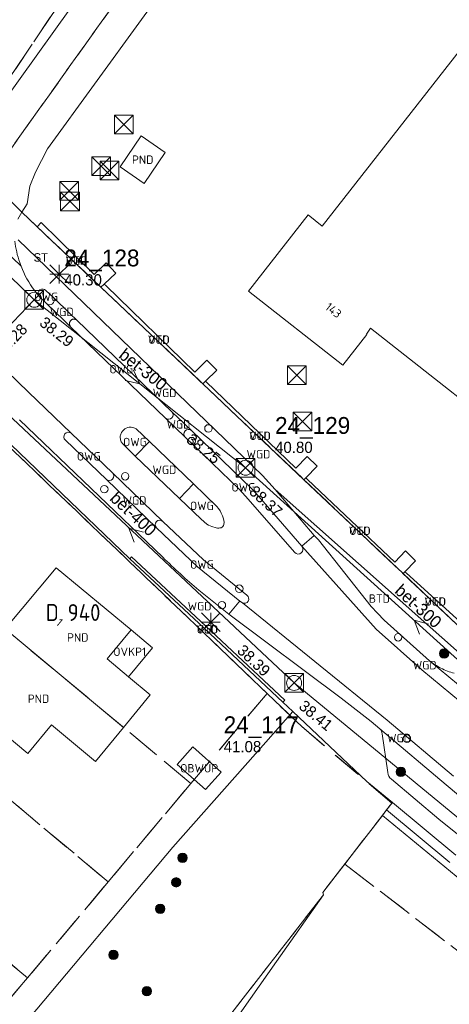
# Model space of a CAD drawing. Header units: metres. Extents: x 207644 to 210135, y 370459 to 373417.
# Tile 181 of 256: x 208981 to 209027, y 371726 to 371832. Entities that reach past the tile are written whole.
import ezdxf
from ezdxf.enums import TextEntityAlignment as Align

# ---------------------------------------------------------------- set-up
doc = ezdxf.new("R2010")
doc.units = ezdxf.units.M
doc.linetypes.add('HIDDEN2', pattern=[4.7625, 3.175, -1.5875])
for name, color, linetype in [('BTD', 7, 'Continuous'), ('combi_kolk', 7, 'Continuous'), ('CON_BxH300x300mm', 7, 'Continuous'), ('CON_BxH400x400mm', 7, 'Continuous'), ('DMM_BxH300x300mm', 7, 'Continuous'), ('DMM_BxH400x400mm', 7, 'Continuous'), ('GB', 1, 'Continuous'), ('GB07', 1, 'Continuous'), ('INV_BxH300x300mm', 7, 'Continuous'), ('INV_BxH400x400mm', 7, 'Continuous'), ('KAD_perceelnummer', 212, 'Continuous'), ('KAD_sectie', 212, 'Continuous'), ('KAD_Vastgesteld_Perceel', 212, 'Continuous'), ('KO_INSPECTIE', 7, 'Continuous'), ('NAR', 7, 'Continuous'), ('NLV_inspectieput', 7, 'Continuous'), ('NNR_inspectieput', 7, 'Continuous'), ('NOD_inspectieput', 7, 'Continuous'), ('OBWUP', 7, 'Continuous'), ('OTD', 7, 'Continuous'), ('OVKP1', 7, 'Continuous'), ('OWG', 7, 'Continuous'), ('PIJL', 7, 'Continuous'), ('PND', 7, 'Continuous'), ('VGO', 7, 'Continuous'), ('WGD', 7, 'Continuous')]:
    doc.layers.add(name, color=color, linetype=linetype)
for name, color, linetype, lineweight in [('GIMGMV', 7, 'Continuous', 25), ('GMV', 7, 'Continuous', 25), ('GP1', 7, 'Continuous', 30), ('Q21_lantaarnpaal', 1, 'Continuous', 0), ('Q26_boom', 72, 'Continuous', 0), ('Q28_rioolput', 153, 'Continuous', 0)]:
    doc.layers.add(name, color=color, linetype=linetype, lineweight=lineweight)
doc.styles.add('ISO', font='isocpeur.ttf', dxfattribs={"height": 1})
doc.styles.add('ISOCP', font='ISOCP.shx', dxfattribs={"height": 1.8})

# ---------------------------------------------------------------- blocks, each defined once
blk = doc.blocks.new('ACMAP_ANN_TEMPLATE_Vastgesteld_Perceelnummer')
at = {"layer": 'KAD_perceelnummer', "style": 'ISOCP'}
blk.add_attdef('Perceelnummer', text='', height=1.8, dxfattribs=at).set_placement((0, 0), align=Align.MIDDLE)
at = {"layer": 'KAD_sectie', "style": 'ISOCP'}
blk.add_attdef('sectie', text='', height=1.8, dxfattribs=at).set_placement((-2.7, 0), align=Align.MIDDLE_RIGHT)
blk = doc.blocks.new('Q28')
at = {"linetype": 'Continuous'}
for p, q in [((-1, -1), (1, 1)), ((-1, 1), (1, -1))]:
    blk.add_line(p, q, dxfattribs=at)
blk.add_lwpolyline([(1, 1), (1, -1), (-1, -1), (-1, 1)], close=True)
blk = doc.blocks.new('Q26')
blk.add_hatch(color=256).paths.add_polyline_path([(-0.45, -0.01, 1), (0.55, -0.01, 1)])
blk.add_circle((0.05, -0.01), 0.5)
blk = doc.blocks.new('Q21')
for p, q in [((-1, 1), (0, 0)), ((-1, 0), (0, 0)), ((-1, -1), (0, 0)), ((0, 1), (0, 0)), ((0, 0), (1, 1)), ((0, 0), (1, 0)), ((0, 0), (0, -1)), ((0, 0), (1, -1))]:
    blk.add_line(p, q)

msp = doc.modelspace()

# ---------------------------------------------------------------- linework, layer by layer
at = {"layer": 'combi_kolk', "color": 253, "lineweight": 13}
for centre in [(209001.04, 371787.91), (208999.25, 371786.56), (208992.14, 371782.8), (208989.91, 371781.42), (209004.34, 371770.78), (209002.48, 371769.02), (209021.31, 371765.59), (209022.25, 371754.75)]:
    msp.add_circle(centre, 0.4, dxfattribs=at)
at = {"layer": 'CON_BxH300x300mm', "color": 253, "linetype": 'Continuous', "lineweight": 13}
for points in [[(208962.65, 371820.87), (208982.43, 371801.66)], [(208974.9, 371793.82), (208982.43, 371801.66)], [(208982.43, 371801.66), (209005.01, 371783.71)], [(209005.01, 371783.71), (209041.04, 371751.11)]]:
    msp.add_lwpolyline(points, dxfattribs=at)
at = {"layer": 'CON_BxH400x400mm', "color": 253, "linetype": 'Continuous', "lineweight": 13}
for points in [[(208974.9, 371793.82), (209010.2, 371760.71)], [(209010.2, 371760.71), (209048.4, 371729.25)]]:
    msp.add_lwpolyline(points, dxfattribs=at)
at = {"layer": 'GB', "color": 253, "linetype": 'Continuous', "lineweight": 13}
for points in [[(209028.617, 371829.236), (209013.198, 371809.544)], [(208993.844, 371819.172), (208991.596, 371815.852)], [(208996.435, 371817.417), (208993.844, 371819.172)], [(208994.187, 371814.097), (208996.435, 371817.417)], [(208991.596, 371815.852), (208994.187, 371814.097)], [(209011.695, 371810.723), (209005.306, 371802.582)], [(209013.198, 371809.544), (209011.695, 371810.723)], [(209005.306, 371802.582), (209015.413, 371794.657)], [(209015.413, 371794.657), (209017.983, 371797.939)], [(209017.916, 371797.99), (209018.355, 371798.639)], [(209017.983, 371797.939), (209017.916, 371797.99)], [(209018.355, 371798.639), (209036.215, 371784.589)], [(208979.335, 371766.476), (208984.776, 371773.02)], [(208984.776, 371773.02), (208992.773, 371766.371)], [(208990.203, 371763.28), (208992.773, 371766.371)], [(208992.499, 371761.371), (208990.203, 371763.28)], [(208994.817, 371759.444), (208992.499, 371761.371)], [(208981.753, 371753.155), (208973.796, 371759.813)], [(208991.969, 371755.966), (208994.817, 371759.444)], [(208984.284, 371756.217), (208981.753, 371753.155)], [(208988.966, 371752.298), (208984.284, 371756.217)], [(208991.969, 371755.966), (208988.966, 371752.298)]]:
    msp.add_lwpolyline(points, dxfattribs=at)
at = {"layer": 'GB07', "color": 253, "linetype": 'Continuous', "lineweight": 13}
msp.add_lwpolyline([(208991.969, 371755.966), (208979.335, 371766.476)], dxfattribs=at)
at = {"layer": 'GIMGMV', "color": 253, "linetype": 'Continuous', "lineweight": 13}
for points in [[(208999.379, 371753.878), (208997.71, 371752.007)], [(209002.4, 371751.183), (208999.379, 371753.878)], [(208997.71, 371752.007), (209000.731, 371749.312)], [(209000.731, 371749.312), (209002.4, 371751.183)]]:
    msp.add_lwpolyline(points, dxfattribs=at)
at = {"layer": 'GMV', "color": 253, "linetype": 'Continuous', "lineweight": 13}
for points in [[(208975.757, 371818.162), (208991.359, 371839.922)], [(208983.852, 371817.787), (208998.896, 371838.576)], [(208982.551, 371815.293), (208983.852, 371817.787)], [(208981.014, 371805.256), (208968.531, 371817.259)], [(208981.96, 371813.791), (208982.551, 371815.293)], [(208981.678, 371811.903), (208981.96, 371813.791)], [(208981.102, 371811.011), (208981.678, 371811.903)], [(208981.102, 371811.011), (208980.679, 371810.281)], [(208982.723, 371809.474), (208981.102, 371811.011)], [(208983.155, 371809.929), (208982.723, 371809.474)], [(208989.196, 371803.338), (208982.723, 371809.474)], [(208988.835, 371804.376), (208983.155, 371809.929)], [(208980.7, 371808.059), (209006.801, 371782.869)], [(208990.106, 371805.592), (208988.835, 371804.376)], [(208991.143, 371804.508), (208990.106, 371805.592)], [(208989.914, 371803.333), (208991.143, 371804.508)], [(208989.559, 371802.994), (208989.196, 371803.338)], [(208989.914, 371803.333), (208989.559, 371802.994)], [(208989.914, 371803.333), (208990.082, 371803.172)], [(208990.082, 371803.172), (208999.582, 371793.94)], [(208971.229, 371802.014), (208981.82, 371791.791)], [(208982.886, 371802.104), (208982.479, 371802.631)], [(208982.998, 371801.959), (208982.886, 371802.104)], [(208984.508, 371801.857), (208983.677, 371802.656)], [(208989.559, 371802.994), (209000.076, 371793.024)], [(208983.744, 371801.263), (208982.998, 371801.959)], [(208985.589, 371799.488), (208983.744, 371801.263)], [(208986.249, 371800.187), (208984.508, 371801.857)], [(208986.995, 371799.469), (208986.249, 371800.187)], [(208986.32, 371798.783), (208985.589, 371799.488)], [(208986.192, 371799.145), (208986.191, 371799.104)], [(208986.191, 371799.104), (208986.194, 371799.063)], [(208986.197, 371799.187), (208986.192, 371799.145)], [(208986.194, 371799.063), (208986.2, 371799.022)], [(208986.205, 371799.227), (208986.197, 371799.187)], [(208986.2, 371799.022), (208986.21, 371798.981)], [(208986.216, 371799.267), (208986.205, 371799.227)], [(208986.21, 371798.981), (208986.223, 371798.942)], [(208986.231, 371799.306), (208986.216, 371799.267)], [(208986.223, 371798.942), (208986.239, 371798.904)], [(208986.25, 371799.343), (208986.231, 371799.306)], [(208986.239, 371798.904), (208986.259, 371798.867)], [(208986.271, 371799.378), (208986.25, 371799.343)], [(208986.259, 371798.867), (208986.281, 371798.833)], [(208986.295, 371799.412), (208986.271, 371799.378)], [(208986.281, 371798.833), (208986.32, 371798.783)], [(208986.322, 371799.443), (208986.295, 371799.412)], [(208986.352, 371799.472), (208986.322, 371799.443)], [(208986.384, 371799.498), (208986.352, 371799.472)], [(208986.418, 371799.522), (208986.384, 371799.498)], [(208986.454, 371799.542), (208986.418, 371799.522)], [(208986.492, 371799.559), (208986.454, 371799.542)], [(208986.531, 371799.573), (208986.492, 371799.559)], [(208986.571, 371799.583), (208986.531, 371799.573)], [(208986.612, 371799.59), (208986.571, 371799.583)], [(208986.653, 371799.593), (208986.612, 371799.59)], [(208986.695, 371799.593), (208986.653, 371799.593)], [(208986.736, 371799.59), (208986.695, 371799.593)], [(208986.777, 371799.582), (208986.736, 371799.59)], [(208986.817, 371799.571), (208986.777, 371799.582)], [(208986.856, 371799.557), (208986.817, 371799.571)], [(208986.893, 371799.54), (208986.856, 371799.557)], [(208986.929, 371799.519), (208986.893, 371799.54)], [(208986.963, 371799.495), (208986.929, 371799.519)], [(208986.995, 371799.469), (208986.963, 371799.495)], [(208997.146, 371789.7), (208986.995, 371799.469)], [(208986.32, 371798.783), (208996.458, 371789.012)], [(208999.582, 371793.94), (209000.881, 371795.213)], [(209000.881, 371795.213), (209001.93, 371794.141)], [(209001.93, 371794.141), (209000.717, 371792.952)], [(209000.076, 371793.024), (209000.439, 371792.68)], [(209000.439, 371792.68), (209000.717, 371792.952)], [(209000.439, 371792.68), (209011.248, 371782.433)], [(209000.717, 371792.952), (209000.792, 371792.89)], [(209000.792, 371792.89), (209010.364, 371783.675)], [(208986.369, 371787.401), (208981.82, 371791.791)], [(208999.22, 371787.688), (208997.146, 371789.7)], [(208996.165, 371774.144), (208980.866, 371788.826)], [(208998.559, 371786.977), (208996.458, 371789.012)], [(208986.369, 371787.401), (208990.778, 371783.158)], [(208991.869, 371787.611), (208991.758, 371787.46)], [(208991.999, 371787.746), (208991.869, 371787.611)], [(208992.125, 371787.851), (208991.999, 371787.746)], [(208992.264, 371787.939), (208992.125, 371787.851)], [(208992.416, 371788.004), (208992.264, 371787.939)], [(208992.577, 371788.038), (208992.416, 371788.004)], [(208992.775, 371788.044), (208992.577, 371788.038)], [(208992.972, 371788.018), (208992.775, 371788.044)], [(208994.76, 371786.513), (208993.334, 371787.856)], [(208999.22, 371787.688), (209005.755, 371781.367)], [(208992.629, 371773.98), (208979.03, 371787.044)], [(208985.755, 371786.665), (208990.137, 371782.46)], [(208993.217, 371784.952), (208991.835, 371786.319)], [(208993.217, 371784.952), (208994.76, 371786.513)], [(208999.453, 371781.994), (208994.76, 371786.513)], [(208998.559, 371786.977), (209004.325, 371781.408)], [(208997.963, 371780.424), (208993.217, 371784.952)], [(209010.364, 371783.675), (209011.583, 371784.926)], [(209011.583, 371784.926), (209012.657, 371783.879)], [(208990.778, 371783.158), (208996.153, 371777.982)], [(209012.657, 371783.879), (209011.444, 371782.635)], [(208990.137, 371782.46), (208995.501, 371777.298)], [(208997.963, 371780.424), (208999.453, 371781.994)], [(209001.952, 371779.567), (208999.453, 371781.994)], [(209006.801, 371782.869), (209007.497, 371782.15)], [(209007.497, 371782.15), (209008.173, 371781.388)], [(209011.248, 371782.433), (209011.444, 371782.635)], [(209021.832, 371772.4), (209011.248, 371782.433)], [(209011.64, 371782.446), (209011.444, 371782.635)], [(209020.942, 371773.634), (209011.64, 371782.446)], [(209004.325, 371781.408), (209005.003, 371780.669)], [(209005.755, 371781.367), (209006.428, 371780.652)], [(209008.173, 371781.388), (209012.356, 371776.474)], [(209008.173, 371781.388), (209030.442, 371761.622)], [(208997.963, 371780.424), (209000.265, 371778.205)], [(209005.003, 371780.669), (209010.258, 371774.652)], [(209006.428, 371780.652), (209011.023, 371775.311)], [(209002.128, 371779.34), (209001.952, 371779.567)], [(209002.28, 371779.097), (209002.128, 371779.34)], [(209002.414, 371778.843), (209002.28, 371779.097)], [(209002.531, 371778.581), (209002.414, 371778.843)], [(209000.507, 371773.854), (208996.153, 371777.982)], [(209000.265, 371778.205), (209000.876, 371777.684)], [(209002.652, 371778.25), (209002.531, 371778.581)], [(209002.694, 371778.078), (209002.652, 371778.25)], [(209002.693, 371777.656), (209002.707, 371777.902)], [(209002.707, 371777.902), (209002.694, 371778.078)], [(208999.861, 371773.119), (208995.501, 371777.298)], [(209000.876, 371777.684), (209001.047, 371777.589)], [(209001.047, 371777.589), (209001.223, 371777.505)], [(209001.223, 371777.505), (209001.404, 371777.432)], [(209001.404, 371777.432), (209001.865, 371777.288)], [(209001.865, 371777.288), (209002.008, 371777.261)], [(209002.008, 371777.261), (209002.153, 371777.261)], [(209002.153, 371777.261), (209002.272, 371777.276)], [(209002.272, 371777.276), (209002.389, 371777.304)], [(209002.389, 371777.304), (209002.5, 371777.352)], [(209002.5, 371777.352), (209002.592, 371777.432)], [(209002.592, 371777.432), (209002.66, 371777.536)], [(209002.66, 371777.536), (209002.693, 371777.656)], [(209011.023, 371775.311), (209012.356, 371776.474)], [(209012.356, 371776.474), (209012.791, 371775.994)], [(209012.791, 371775.994), (209018.443, 371768.887)], [(209018.981, 371766.475), (209011.023, 371775.311)], [(209022.109, 371774.813), (209020.942, 371773.634)], [(209023.175, 371773.758), (209022.109, 371774.813)], [(208992.834, 371774.199), (208992.629, 371773.98)], [(209000, 371767.095), (208992.629, 371773.98)], [(209000.205, 371767.314), (208992.834, 371774.199)], [(209005.161, 371770.084), (209000.507, 371773.854)], [(209022.031, 371772.602), (209023.175, 371773.758)], [(209004.394, 371769.468), (208999.861, 371773.119)], [(209022.031, 371772.602), (209021.832, 371772.4)], [(209022.21, 371772.432), (209022.031, 371772.602)], [(209028.363, 371766.209), (209021.832, 371772.4)], [(209028.703, 371766.567), (209022.21, 371772.432)], [(209003.223, 371768.064), (209000, 371770.639)], [(209004.394, 371769.468), (209004.296, 371769.326)], [(209004.394, 371769.468), (209004.566, 371769.33)], [(209004.296, 371769.326), (209003.223, 371768.064)], [(209020.145, 371756.733), (209004.674, 371769.264)], [(209018.443, 371768.887), (209019.106, 371768.158)], [(209009.206, 371758.871), (209000.205, 371767.314)], [(209015.219, 371759.075), (209003.223, 371768.064)], [(209019.106, 371768.158), (209019.827, 371767.419)], [(209019.827, 371767.419), (209024.668, 371763.081)], [(209009, 371758.652), (209000, 371767.095)], [(209023.84, 371762.12), (209018.981, 371766.475)], [(209039.128, 371751.103), (209024.668, 371763.081)], [(209038.319, 371750.126), (209023.84, 371762.12)], [(209009, 371758.652), (209009.206, 371758.871)], [(209018.428, 371756.605), (209015.219, 371759.075)], [(209009, 371758.652), (209010.069, 371757.646)], [(209007.174, 371754.378), (209010.069, 371757.646)], [(209010.069, 371757.646), (209017.982, 371750.189)], [(209027.214, 371750.747), (209020.145, 371756.733)], [(209019.365, 371755.812), (209018.428, 371756.605)], [(209019.365, 371755.812), (209026.441, 371749.821)], [(209020.217, 371751.134), (209019.602, 371755.275)], [(208997.227, 371743.149), (209007.174, 371754.378)], [(209025.645, 371746.166), (209020.593, 371750.414)], [(209017.982, 371750.189), (209020.698, 371747.933)], [(209020.698, 371747.933), (209020.085, 371747.142)], [(209020.698, 371747.933), (209027.476, 371742.302)], [(209015.165, 371740.782), (209019.634, 371746.558)], [(209019.634, 371746.558), (209020.085, 371747.142)], [(209031.74, 371736.572), (209019.634, 371746.558)], [(209026.837, 371741.533), (209020.085, 371747.142)], [(209031.586, 371741.431), (209025.645, 371746.166)], [(208981.036, 371723.861), (208997.227, 371743.149)], [(209013.255, 371738.314), (209015.165, 371740.782)], [(209008.311, 371730.929), (209013.324, 371738.064)], [(209013.324, 371738.064), (209013.255, 371738.314)], [(209007.394, 371729.623), (209008.311, 371730.929)], [(209002.763, 371723.031), (209007.394, 371729.623)]]:
    msp.add_lwpolyline(points, dxfattribs=at)
for points in [[(208980.356, 371807.939, 0.0547928), (208980.874, 371805.641)], [(208981.014, 371805.256, -0.0100104), (208980.874, 371805.641)], [(208982.479, 371802.631, -0.070436), (208981.014, 371805.256)], [(208983.677, 371802.656, 0.8674194), (208982.886, 371802.104)], [(208983.744, 371801.263, 0.8511873), (208984.508, 371801.857)], [(208997.146, 371789.7, -0.9476744), (208996.458, 371789.012)], [(208986.369, 371787.401, 0.980764), (208985.755, 371786.665)], [(208991.758, 371787.46, 0.1177569), (208991.627, 371787.11)], [(208993.334, 371787.856, 0.1039373), (208992.972, 371788.018)], [(208999.22, 371787.688, 0.9635521), (208998.559, 371786.977)], [(208991.627, 371787.11, 0.098419), (208991.65, 371786.693)], [(208991.65, 371786.693, 0.1050312), (208991.835, 371786.319)], [(208990.137, 371782.46, 0.9671356), (208990.778, 371783.158)], [(208996.153, 371777.982, 0.9850386), (208995.501, 371777.298)], [(209010.258, 371774.652, 0.9873253), (209011.023, 371775.311)], [(209000, 371770.639, -0.0190718), (208996.165, 371774.144)], [(209004.674, 371769.264, 0.8867101), (209005.161, 371770.084)], [(209004.566, 371769.33, 0.0704145), (209004.674, 371769.264)], [(209024.668, 371763.081, 0.0477798), (209025.873, 371762.293)], [(209027.307, 371761.74, -0.0549818), (209025.873, 371762.293)], [(209019.602, 371755.275, 0.1883741), (209019.365, 371755.812)], [(209020.593, 371750.414, -0.2191532), (209020.217, 371751.134)], [(209026.441, 371749.821, 0.0036947), (209033.585, 371744.011)]]:
    msp.add_lwpolyline(points, format="xyb", dxfattribs=at)
at = {"layer": 'GP1', "color": 253, "linetype": 'Continuous', "lineweight": 13}
for points in [[(208995.069, 371764.462), (208992.773, 371766.371)], [(208995.069, 371764.462), (208992.499, 371761.371)]]:
    msp.add_lwpolyline(points, dxfattribs=at)
at = {"layer": 'KAD_Vastgesteld_Perceel', "color": 253, "linetype": 'HIDDEN2', "lineweight": 13}
for points in [[(209081.151, 371959.745), (209027.987, 371885.191), (209027.601, 371884.649), (208977.594, 371814.521), (208974.416, 371817.357), (208998.117, 371852.73), (208974.838, 371871.575), (208948.482, 371842.51), (208946.302, 371844.625), (208941.251, 371849.497), (208966.769, 371884.446), (208953.789, 371893.715), (208942.407, 371901.842), (208948.986, 371911.039), (208957.713, 371923.239), (208941.759, 371935.378), (208950.584, 371947.852), (208953.278, 371951.66), (208980.681, 371990.395), (209001.292, 372019.529), (209022.433, 372003.703), (209023.471, 372002.926), (209024.426, 372002.211), (209081.151, 371959.745)], [(209031.1, 371763.609), (209030.992, 371763.717), (208981.102, 371811.011), (208977.594, 371814.521), (209027.601, 371884.649), (209091.048, 371839.277), (209031.1, 371763.609)], [(208948.482, 371842.51), (208974.838, 371871.575), (208998.117, 371852.73), (208974.416, 371817.357), (208973.958, 371817.802), (208948.482, 371842.51)], [(208967.012, 371776.728), (208974.217, 371784.724), (208979.195, 371786.496), (209007.312, 371759.591), (208999.165, 371749.98), (208967.012, 371776.728)], [(208957.906, 371766.622), (208967.012, 371776.728), (208999.165, 371749.98), (208990.328, 371739.441), (208957.906, 371766.622)], [(208981.707, 371729.19), (208948.843, 371756.563), (208957.906, 371766.622), (208990.328, 371739.441), (208981.707, 371729.19)], [(208972.914, 371718.781), (208939.65, 371746.36), (208948.843, 371756.563), (208981.707, 371729.19), (208972.914, 371718.781)]]:
    msp.add_lwpolyline(points, close=True, dxfattribs=at)
for points in [[(208851.77, 371931.197), (208873.175, 371910.583), (208875.387, 371913.263), (208889.931, 371897.287), (208899.956, 371887.644), (208899.182, 371886.829), (208902.089, 371884.007), (208918.353, 371868.213), (208917.118, 371866.486), (208925.331, 371859.327), (208939.306, 371847.417), (208939.583, 371847.722), (208941.251, 371849.497), (208946.302, 371844.625), (208948.482, 371842.51), (208973.958, 371817.802), (208974.416, 371817.357), (208977.594, 371814.521), (208981.102, 371811.011), (209030.992, 371763.717)], [(209030.058, 371730.25), (209015.609, 371741.356), (209020.648, 371747.869), (209011.018, 371756.05), (209007.312, 371759.591), (208979.195, 371786.496), (208968.161, 371798.619), (208955.9, 371810.541), (208946.357, 371819.736), (208944.614, 371821.409), (208922.543, 371842.744), (208920.802, 371844.391), (208898.804, 371865.584), (208897.079, 371867.251), (208875.148, 371888.384), (208873.915, 371889.571), (208853.958, 371908.803), (208852.19, 371910.508), (208832.237, 371929.766)], [(208894.123, 371625.528), (208902.743, 371635.772), (208911.511, 371646.198), (208920.164, 371656.486), (208928.984, 371666.881), (208937.848, 371677.335), (208946.456, 371687.503), (208955.256, 371697.91), (208964.056, 371708.315), (208972.914, 371718.781), (208981.707, 371729.19), (208990.328, 371739.441), (208999.165, 371749.98), (209007.312, 371759.591), (209011.018, 371756.05), (209020.648, 371747.869), (209015.609, 371741.356), (209013.255, 371738.314), (209013.324, 371738.064), (208925.107, 371624.307), (208852.545, 371531.174)], [(208852.545, 371531.174), (208925.107, 371624.307), (209013.324, 371738.064), (209013.255, 371738.314), (209015.609, 371741.356), (209030.058, 371730.25)]]:
    msp.add_lwpolyline(points, dxfattribs=at)
at = {"layer": 'NOD_inspectieput', "color": 253, "lineweight": 13}
for centre in [(208982.43, 371801.66), (209005.01, 371783.71), (209010.2, 371760.71)]:
    msp.add_circle(centre, 0.8, dxfattribs=at)
at = {"layer": 'PIJL', "color": 253, "lineweight": 13}
for points in [[(208993.04, 371794.14), (208993.72, 371792.69), (208992.14, 371793.02)], [(208994.09, 371776.81), (208992.55, 371777.27), (208993.11, 371775.75)], [(209024.58, 371766.98), (209023.03, 371767.41), (209023.61, 371765.91)]]:
    msp.add_lwpolyline(points, dxfattribs=at)

# ---------------------------------------------------------------- block references
at = {"layer": 'KAD_Vastgesteld_Perceel', "color": 253, "linetype": 'HIDDEN2', "lineweight": 13}
ref = msp.add_blockref('ACMAP_ANN_TEMPLATE_Vastgesteld_Perceelnummer', (208987.747, 371768.238), dxfattribs=at)
ref.add_attrib('Perceelnummer', '940', dxfattribs={"layer": 'KAD_perceelnummer', "lineweight": 13, "height": 1.8, "style": 'ISOCP'}).set_placement((208987.747, 371768.238), align=Align.MIDDLE)
ref.add_attrib('sectie', 'D', dxfattribs={"layer": 'KAD_sectie', "lineweight": 13, "height": 1.8, "style": 'ISOCP'}).set_placement((208985.047, 371768.238), align=Align.MIDDLE_RIGHT)
at = {"layer": 'Q21_lantaarnpaal', "color": 253}
for p in [(208985.108, 371804.403), (209001.292, 371767.212)]:
    msp.add_blockref('Q21', p, dxfattribs=at)
at = {"layer": 'Q26_boom', "color": 253}
for p in [(209026.172, 371763.856), (209021.558, 371751.217), (208998.223, 371742.04), (208997.543, 371739.411), (208995.84, 371736.586), (208990.845, 371731.659), (208994.408, 371727.766)]:
    msp.add_blockref('Q26', p, dxfattribs=at)
at = {"layer": 'Q28_rioolput', "color": 253}
for p in [(208992.016, 371820.409), (208989.58, 371815.942), (208990.475, 371815.485), (208986.155, 371813.312), (208986.248, 371812.167), (208982.433, 371801.66), (209010.497, 371793.606), (209011.088, 371788.653), (209005.012, 371783.711), (209010.202, 371760.713)]:
    msp.add_blockref('Q28', p, dxfattribs=at)

# ---------------------------------------------------------------- texts
at = {"layer": 'BTD', "color": 253, "linetype": 'Continuous', "lineweight": 13, "style": 'ISO'}
msp.add_text('BTD', height=0.9, dxfattribs=at).set_placement((209019.308, 371769.728), align=Align.MIDDLE_CENTER)
at = {"layer": 'DMM_BxH300x300mm', "color": 253, "lineweight": 13}
for rotation, p in [(321.52, (208991.36, 371795.55)), (317.86, (209020.85, 371770.42))]:
    msp.add_text('bet-300', height=1.3, rotation=rotation, dxfattribs=at).set_placement(p)
at = {"layer": 'DMM_BxH400x400mm', "color": 253, "lineweight": 13}
msp.add_text('bet-400', height=1.3, rotation=316.83, dxfattribs=at).set_placement((208990.42, 371780.32))
at = {"layer": 'INV_BxH300x300mm', "color": 253, "lineweight": 13}
for s, rotation, p in [('38.28', 46.16, (208979.02, 371795.51)), ('38.29', 321.52, (208982.88, 371799.01)), ('38.25', 321.52, (208998.57, 371786.53)), ('38.37', 317.86, (209005.29, 371781.03))]:
    msp.add_text(s, height=1.2, rotation=rotation, dxfattribs=at).set_placement(p)
at = {"layer": 'INV_BxH400x400mm', "color": 253, "lineweight": 13}
for s, rotation, p in [('38.39', 316.83, (209004.01, 371764.05)), ('38.41', 320.53, (209010.6, 371758.05))]:
    msp.add_text(s, height=1.2, rotation=rotation, dxfattribs=at).set_placement(p)
at = {"layer": 'KO_INSPECTIE', "color": 253, "lineweight": 13}
msp.add_text('ST', height=0.9, dxfattribs=at).set_placement((208982.36, 371805.74))
at = {"layer": 'NAR', "color": 253, "linetype": 'Continuous', "lineweight": 13, "style": 'ISO'}
for s, rotation, p in [('143', 321.9, (209014.4, 371800.531)), ('1', 320.2, (208985.131, 371767.192))]:
    msp.add_text(s, height=0.9, rotation=rotation, dxfattribs=at).set_placement(p, align=Align.MIDDLE_CENTER)
at = {"layer": 'NLV_inspectieput', "color": 253, "lineweight": 13}
for s, p in [('40.30', (208985.64, 371803.19)), ('40.80', (209008.16, 371785.29)), ('41.08', (209002.67, 371753.3))]:
    msp.add_text(s, height=1.2, dxfattribs=at).set_placement(p)
at = {"layer": 'NNR_inspectieput', "color": 253, "lineweight": 13}
for s, p in [('24_128', (208985.64, 371805.23)), ('24_129', (209008.16, 371787.33)), ('24_117', (209002.67, 371755.34))]:
    msp.add_text(s, height=1.8, dxfattribs=at).set_placement(p)
at = {"layer": 'OBWUP', "color": 253, "linetype": 'Continuous', "lineweight": 13, "style": 'ISO'}
msp.add_text('OBWUP', height=0.9, dxfattribs=at).set_placement((209000.055, 371751.595), align=Align.MIDDLE_CENTER)
at = {"layer": 'OTD', "color": 253, "linetype": 'Continuous', "lineweight": 13, "style": 'ISO'}
for p in [(208986.933, 371805.859), (208995.745, 371797.4), (209006.548, 371787.119), (209017.212, 371776.974), (209025.268, 371769.407), (209000.918, 371766.44)]:
    msp.add_text('OTD', height=0.9, dxfattribs=at).set_placement(p, align=Align.MIDDLE_CENTER)
at = {"layer": 'OVKP1', "color": 253, "linetype": 'Continuous', "lineweight": 13, "style": 'ISO'}
msp.add_text('OVKP1', height=0.9, dxfattribs=at).set_placement((208992.636, 371764.045), align=Align.MIDDLE_CENTER)
at = {"layer": 'OWG', "color": 253, "linetype": 'Continuous', "lineweight": 13, "style": 'ISO'}
for p in [(208983.701, 371801.968), (208991.731, 371794.24), (208993.189, 371786.46), (208988.256, 371784.925), (209004.778, 371781.613), (209000.335, 371779.641), (209000.35, 371773.364)]:
    msp.add_text('OWG', height=0.9, dxfattribs=at).set_placement(p, align=Align.MIDDLE_CENTER)
at = {"layer": 'PND', "color": 253, "linetype": 'Continuous', "lineweight": 13, "style": 'ISO'}
for p in [(208994.016, 371816.634), (208987.076, 371765.572), (208982.883, 371759.023)]:
    msp.add_text('PND', height=0.9, dxfattribs=at).set_placement(p, align=Align.MIDDLE_CENTER)
at = {"layer": 'VGO', "color": 253, "linetype": 'Continuous', "lineweight": 13, "style": 'ISO'}
for p in [(208986.933, 371805.859), (208995.745, 371797.4), (209006.548, 371787.119), (209017.212, 371776.974), (209025.268, 371769.407), (209000.918, 371766.44)]:
    msp.add_text('VGO', height=0.9, dxfattribs=at).set_placement(p, align=Align.MIDDLE_CENTER)
at = {"layer": 'WGD', "color": 253, "linetype": 'Continuous', "lineweight": 13, "style": 'ISO'}
for p in [(208985.37, 371800.365), (208996.356, 371791.705), (208997.839, 371788.351), (209006.385, 371785.157), (208996.335, 371783.487), (208993.145, 371780.222), (209000.097, 371768.913), (209024.151, 371762.613), (209021.408, 371754.822)]:
    msp.add_text('WGD', height=0.9, dxfattribs=at).set_placement(p, align=Align.MIDDLE_CENTER)

doc.saveas('drawing.dxf')
